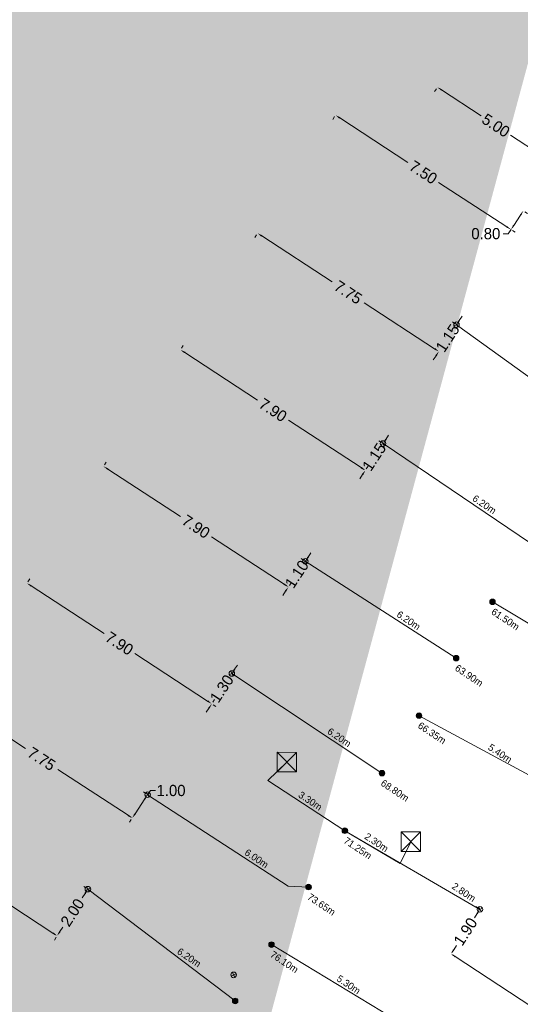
# Model space of a CAD drawing. Header units: inches. Extents: x 0 to 191500, y 0 to 342750.
# Tile 123 of 256: x 186365 to 186383, y 331232 to 331268. Entities that reach past the tile are written whole.
import ezdxf

# ---------------------------------------------------------------- set-up
doc = ezdxf.new("R2010")
doc.units = ezdxf.units.IN
doc.header["$MEASUREMENT"] = 0
doc.linetypes.add('RI-GWA_HUISAANSLUITING', pattern=[23, 4, -1.8, 2.6, -1.8, 4.6, -1.8, 4.6, -1.8])
doc.linetypes.add('RI-HWA_KOLKAANSLUITING', pattern=[4.3, 2.5, -1.8])
doc.layers.get('0').update_dxf_attribs({"lineweight": 20})
doc.layers.get('DefPoints').update_dxf_attribs({"lineweight": 20})
for name, color, linetype, lineweight in [('ECW', 150, 'Continuous', 20), ('N-WE-RI-GWA-MAATVOERING-T25', 30, 'RI-GWA_HUISAANSLUITING', 20), ('N-WE-RI-GWA_HUISAANSLUITING', 30, 'RI-GWA_HUISAANSLUITING', 20), ('N-WE-RI-GWA_RIOOLPUT_ONTSTOPPINGSPUT-G', 30, 'Continuous', 20), ('N-WE-RI-HWA-MAATVOERING-T25', 151, 'Continuous', 20), ('N-WE-RI-HWA_KOLK-S', 150, 'Continuous', 20), ('N-WE-RI-HWA_KOLKAANSLUITING', 150, 'RI-HWA_KOLKAANSLUITING', 20), ('N-WE-RI-INLAAT', 7, 'Continuous', 20), ('Tekst algemeen', 7, 'Continuous', 20)]:
    doc.layers.add(name, color=color, linetype=linetype, lineweight=lineweight)
doc.styles.add('Verdana', font='arial.ttf')
doc.dimstyles.get("Standard").update_dxf_attribs({"dimtxt": 0.18, "dimasz": 0.18, "dimexe": 0.18, "dimexo": 0.0625, "dimgap": 0.09, "dimtad": 0, "dimtih": 1, "dimtoh": 1, "dimdec": 4, "dimzin": 0, "dimdsep": 46, "dimtxsty": 'Standard', "dimcen": 0.09, "dimadec": 0, "dimazin": 0, "dimtfac": 1, "dimtdec": 4, "dimtofl": 0, "dimtmove": 0, "dimatfit": 3, "dimfxl": 1, "dimtolj": 1, "dimtzin": 0, "dimarcsym": 0})
doc.dimstyles.new('Waterblock1OP1', dxfattribs={"dimscale": 3, "dimtxt": 30, "dimasz": 20, "dimexe": 2, "dimexo": 1, "dimgap": 5, "dimtad": 1, "dimdec": 1, "dimdsep": 46, "dimtxsty": 'Verdana', "dimcen": -10, "dimse1": 1, "dimse2": 1, "dimadec": 0, "dimazin": 0, "dimtfac": 1, "dimtdec": 1, "dimtmove": 1, "dimatfit": 3, "dimfxl": 1, "dimtolj": 1, "dimtzin": 0, "dimarcsym": 0})
picture_1 = doc.add_image_def('image1.ecw', size_in_pixel=(220000, 285000))

# ---------------------------------------------------------------- blocks, each defined once
blk = doc.blocks.new('*D2683')
at = {"layer": 'DefPoints', "color": 0, "linetype": 'Continuous', "transparency": 16777216}
for p in [(186380.1, 331265.3), (186380.1, 331265.3), (186384.283, 331262.561)]:
    blk.add_point(p, dxfattribs=at)
at = {"layer": 'N-WE-RI-GWA-MAATVOERING-T25', "color": 0, "linetype": 'Continuous', "lineweight": 0, "transparency": 16777216}
for p, q in [((186380.066, 331265.248), (186380.001, 331265.149)), ((186380.251, 331265.201), (186381.67, 331264.272)), ((186384.133, 331262.66), (186382.713, 331263.589)), ((186384.249, 331262.509), (186384.184, 331262.41))]:
    blk.add_line(p, q, dxfattribs=at)
at = {"layer": 'N-WE-RI-GWA-MAATVOERING-T25', "color": 0, "linetype": 'Continuous', "transparency": 16777216}
for points in [[(186380.267, 331265.226), (186380.234, 331265.176), (186380.1, 331265.3)], [(186384.149, 331262.685), (186384.116, 331262.635), (186384.283, 331262.561)]]:
    blk.add_solid(points, dxfattribs=at)
at = {"layer": 'N-WE-RI-GWA-MAATVOERING-T25', "color": 0, "linetype": 'Continuous', "transparency": 16777216, "insert": (186382.192, 331263.931), "char_height": 0.4, "attachment_point": 5, "rotation": 326.7847}
blk.add_mtext('\\A1;5.00', dxfattribs=at)
blk = doc.blocks.new('*D2706')
at = {"layer": 'DefPoints', "color": 0, "linetype": 'Continuous', "transparency": 16777216}
for p in [(186380.588, 331234.287), (186387.373, 331229.863), (186387.373, 331229.863)]:
    blk.add_point(p, dxfattribs=at)
at = {"layer": 'N-WE-RI-GWA-MAATVOERING-T25', "color": 0, "linetype": 'Continuous', "lineweight": 0, "transparency": 16777216}
for p, q in [((186380.622, 331234.34), (186380.687, 331234.438)), ((186380.739, 331234.189), (186383.486, 331232.397)), ((186387.222, 331229.961), (186384.475, 331231.753)), ((186387.407, 331229.915), (186387.471, 331230.014))]:
    blk.add_line(p, q, dxfattribs=at)
at = {"layer": 'N-WE-RI-GWA-MAATVOERING-T25', "color": 0, "linetype": 'Continuous', "transparency": 16777216}
for points in [[(186380.755, 331234.214), (186380.723, 331234.164), (186380.588, 331234.287)], [(186387.239, 331229.986), (186387.206, 331229.936), (186387.373, 331229.863)]]:
    blk.add_solid(points, dxfattribs=at)
at = {"layer": 'N-WE-RI-GWA-MAATVOERING-T25', "color": 0, "linetype": 'Continuous', "transparency": 16777216, "insert": (186383.981, 331232.075), "char_height": 0.4, "attachment_point": 5, "rotation": 326.8921}
blk.add_mtext('\\A1;8.10', dxfattribs=at)
blk = doc.blocks.new('*D2713')
at = {"layer": 'DefPoints', "color": 0, "linetype": 'Continuous', "transparency": 16777216}
for p in [(186381.623, 331235.881), (186381.623, 331235.881), (186380.588, 331234.287)]:
    blk.add_point(p, dxfattribs=at)
at = {"layer": 'N-WE-RI-GWA-MAATVOERING-T25', "color": 0, "linetype": 'Continuous', "lineweight": 0, "transparency": 16777216}
for p, q in [((186381.571, 331235.915), (186381.472, 331235.979)), ((186381.525, 331235.73), (186381.427, 331235.579)), ((186380.686, 331234.438), (186380.784, 331234.589)), ((186380.641, 331234.253), (186380.739, 331234.189))]:
    blk.add_line(p, q, dxfattribs=at)
at = {"layer": 'N-WE-RI-GWA-MAATVOERING-T25', "color": 0, "linetype": 'Continuous', "transparency": 16777216}
for points in [[(186381.5, 331235.746), (186381.55, 331235.713), (186381.623, 331235.881)], [(186380.661, 331234.455), (186380.711, 331234.422), (186380.588, 331234.287)]]:
    blk.add_solid(points, dxfattribs=at)
at = {"layer": 'N-WE-RI-GWA-MAATVOERING-T25', "color": 0, "linetype": 'Continuous', "transparency": 16777216, "insert": (186381.106, 331235.084), "char_height": 0.4, "attachment_point": 5, "rotation": 57.0007}
blk.add_mtext('\\A1;1.90', dxfattribs=at)
blk = doc.blocks.new('*D2715')
at = {"layer": 'DefPoints', "color": 0, "linetype": 'Continuous', "transparency": 16777216}
for p in [(186376.45, 331264.3), (186376.45, 331264.3), (186382.735, 331260.208)]:
    blk.add_point(p, dxfattribs=at)
at = {"layer": 'N-WE-RI-GWA-MAATVOERING-T25', "color": 0, "linetype": 'Continuous', "lineweight": 0, "transparency": 16777216}
for p, q in [((186376.416, 331264.248), (186376.352, 331264.149)), ((186376.601, 331264.202), (186379.042, 331262.612)), ((186382.585, 331260.306), (186380.143, 331261.896)), ((186382.701, 331260.156), (186382.637, 331260.057))]:
    blk.add_line(p, q, dxfattribs=at)
at = {"layer": 'N-WE-RI-GWA-MAATVOERING-T25', "color": 0, "linetype": 'Continuous', "transparency": 16777216}
for points in [[(186376.617, 331264.227), (186376.584, 331264.177), (186376.45, 331264.3)], [(186382.601, 331260.331), (186382.568, 331260.281), (186382.735, 331260.208)]]:
    blk.add_solid(points, dxfattribs=at)
at = {"layer": 'N-WE-RI-GWA-MAATVOERING-T25', "color": 0, "linetype": 'Continuous', "transparency": 16777216, "insert": (186379.593, 331262.254), "char_height": 0.4, "attachment_point": 5, "rotation": 326.9356}
blk.add_mtext('\\A1;7.50', dxfattribs=at)
blk = doc.blocks.new('*D2716')
at = {"layer": 'DefPoints', "color": 0, "linetype": 'Continuous', "transparency": 16777216}
for p in [(186383.176, 331260.876), (186382.735, 331260.208), (186382.735, 331260.208)]:
    blk.add_point(p, dxfattribs=at)
at = {"layer": 'N-WE-RI-GWA-MAATVOERING-T25', "color": 0, "linetype": 'Continuous', "lineweight": 0, "transparency": 16777216}
for p, q in [((186383.077, 331260.725), (186382.835, 331260.358)), ((186383.229, 331260.841), (186383.327, 331260.776)), ((186382.735, 331260.208), (186382.636, 331260.058)), ((186382.788, 331260.174), (186382.886, 331260.109)), ((186382.636, 331260.058), (186382.456, 331260.058))]:
    blk.add_line(p, q, dxfattribs=at)
at = {"layer": 'N-WE-RI-GWA-MAATVOERING-T25', "color": 0, "linetype": 'Continuous', "transparency": 16777216}
for points in [[(186383.052, 331260.742), (186383.102, 331260.709), (186383.176, 331260.876)], [(186382.81, 331260.375), (186382.86, 331260.342), (186382.735, 331260.208)]]:
    blk.add_solid(points, dxfattribs=at)
at = {"layer": 'N-WE-RI-GWA-MAATVOERING-T25', "color": 0, "linetype": 'Continuous', "transparency": 16777216, "insert": (186381.833, 331260.058), "char_height": 0.4, "attachment_point": 5}
blk.add_mtext('\\A1;0.80', dxfattribs=at)
blk = doc.blocks.new('*D2717')
at = {"layer": 'DefPoints', "color": 0, "linetype": 'Continuous', "transparency": 16777216}
for p in [(186370.902, 331255.904), (186370.902, 331255.904), (186377.519, 331251.589)]:
    blk.add_point(p, dxfattribs=at)
at = {"layer": 'N-WE-RI-GWA-MAATVOERING-T25', "color": 0, "linetype": 'Continuous', "lineweight": 0, "transparency": 16777216}
for p, q in [((186370.936, 331255.957), (186371, 331256.055)), ((186371.053, 331255.806), (186373.66, 331254.105)), ((186377.368, 331251.687), (186374.761, 331253.388)), ((186377.553, 331251.641), (186377.617, 331251.74))]:
    blk.add_line(p, q, dxfattribs=at)
at = {"layer": 'N-WE-RI-GWA-MAATVOERING-T25', "color": 0, "linetype": 'Continuous', "transparency": 16777216}
for points in [[(186371.069, 331255.831), (186371.036, 331255.781), (186370.902, 331255.904)], [(186377.385, 331251.713), (186377.352, 331251.662), (186377.519, 331251.589)]]:
    blk.add_solid(points, dxfattribs=at)
at = {"layer": 'N-WE-RI-GWA-MAATVOERING-T25', "color": 0, "linetype": 'Continuous', "transparency": 16777216, "insert": (186374.21, 331253.747), "char_height": 0.4, "attachment_point": 5, "rotation": 326.8921}
blk.add_mtext('\\A1;7.90', dxfattribs=at)
blk = doc.blocks.new('*D2718')
at = {"layer": 'DefPoints', "color": 0, "linetype": 'Continuous', "transparency": 16777216}
for p in [(186368.145, 331251.733), (186368.145, 331251.733), (186374.762, 331247.418)]:
    blk.add_point(p, dxfattribs=at)
at = {"layer": 'N-WE-RI-GWA-MAATVOERING-T25', "color": 0, "linetype": 'Continuous', "lineweight": 0, "transparency": 16777216}
for p, q in [((186368.179, 331251.785), (186368.243, 331251.884)), ((186368.296, 331251.634), (186370.904, 331249.934)), ((186374.612, 331247.516), (186372.004, 331249.216)), ((186374.797, 331247.47), (186374.861, 331247.568))]:
    blk.add_line(p, q, dxfattribs=at)
at = {"layer": 'N-WE-RI-GWA-MAATVOERING-T25', "color": 0, "linetype": 'Continuous', "transparency": 16777216}
for points in [[(186368.312, 331251.66), (186368.279, 331251.609), (186368.145, 331251.733)], [(186374.628, 331247.541), (186374.595, 331247.491), (186374.762, 331247.418)]]:
    blk.add_solid(points, dxfattribs=at)
at = {"layer": 'N-WE-RI-GWA-MAATVOERING-T25', "color": 0, "linetype": 'Continuous', "transparency": 16777216, "insert": (186371.454, 331249.575), "char_height": 0.4, "attachment_point": 5, "rotation": 326.8921}
blk.add_mtext('\\A1;7.90', dxfattribs=at)
blk = doc.blocks.new('*D2719')
at = {"layer": 'DefPoints', "color": 0, "linetype": 'Continuous', "transparency": 16777216}
for p in [(186365.402, 331247.552), (186365.402, 331247.552), (186372.02, 331243.237)]:
    blk.add_point(p, dxfattribs=at)
at = {"layer": 'N-WE-RI-GWA-MAATVOERING-T25', "color": 0, "linetype": 'Continuous', "lineweight": 0, "transparency": 16777216}
for p, q in [((186365.436, 331247.605), (186365.501, 331247.703)), ((186365.553, 331247.454), (186368.161, 331245.753)), ((186371.869, 331243.335), (186369.261, 331245.036)), ((186372.054, 331243.289), (186372.118, 331243.388))]:
    blk.add_line(p, q, dxfattribs=at)
at = {"layer": 'N-WE-RI-GWA-MAATVOERING-T25', "color": 0, "linetype": 'Continuous', "transparency": 16777216}
for points in [[(186365.569, 331247.479), (186365.537, 331247.429), (186365.402, 331247.552)], [(186371.885, 331243.361), (186371.852, 331243.31), (186372.02, 331243.237)]]:
    blk.add_solid(points, dxfattribs=at)
at = {"layer": 'N-WE-RI-GWA-MAATVOERING-T25', "color": 0, "linetype": 'Continuous', "transparency": 16777216, "insert": (186368.711, 331245.395), "char_height": 0.4, "attachment_point": 5, "rotation": 326.8921}
blk.add_mtext('\\A1;7.90', dxfattribs=at)
blk = doc.blocks.new('*D2720')
at = {"layer": 'DefPoints', "color": 0, "linetype": 'Continuous', "transparency": 16777216}
for p in [(186359.947, 331239.194), (186359.948, 331239.197), (186366.482, 331234.937)]:
    blk.add_point(p, dxfattribs=at)
at = {"layer": 'N-WE-RI-GWA-MAATVOERING-T25', "color": 0, "linetype": 'Continuous', "lineweight": 0, "transparency": 16777216}
for p, q in [((186359.914, 331239.145), (186359.848, 331239.043)), ((186360.097, 331239.096), (186362.663, 331237.423)), ((186366.329, 331235.032), (186363.763, 331236.705)), ((186366.448, 331234.884), (186366.382, 331234.783))]:
    blk.add_line(p, q, dxfattribs=at)
at = {"layer": 'N-WE-RI-GWA-MAATVOERING-T25', "color": 0, "linetype": 'Continuous', "transparency": 16777216}
for points in [[(186360.114, 331239.121), (186360.081, 331239.071), (186359.947, 331239.194)], [(186366.346, 331235.057), (186366.313, 331235.007), (186366.48, 331234.934)]]:
    blk.add_solid(points, dxfattribs=at)
at = {"layer": 'N-WE-RI-GWA-MAATVOERING-T25', "color": 0, "linetype": 'Continuous', "transparency": 16777216, "insert": (186363.213, 331237.064), "char_height": 0.4, "attachment_point": 5, "rotation": 326.8921}
blk.add_mtext('\\A1;7.80', dxfattribs=at)
blk = doc.blocks.new('*D2721')
at = {"layer": 'DefPoints', "color": 0, "linetype": 'Continuous', "transparency": 16777216}
for p in [(186362.68, 331243.381), (186362.68, 331243.381), (186369.171, 331239.148)]:
    blk.add_point(p, dxfattribs=at)
at = {"layer": 'N-WE-RI-GWA-MAATVOERING-T25', "color": 0, "linetype": 'Continuous', "lineweight": 0, "transparency": 16777216}
for p, q in [((186362.645, 331243.329), (186362.581, 331243.23)), ((186362.83, 331243.283), (186365.347, 331241.641)), ((186369.02, 331239.246), (186366.503, 331240.888)), ((186369.137, 331239.096), (186369.073, 331238.997))]:
    blk.add_line(p, q, dxfattribs=at)
at = {"layer": 'N-WE-RI-GWA-MAATVOERING-T25', "color": 0, "linetype": 'Continuous', "transparency": 16777216}
for points in [[(186362.847, 331243.308), (186362.814, 331243.258), (186362.68, 331243.381)], [(186369.037, 331239.271), (186369.004, 331239.221), (186369.171, 331239.148)]]:
    blk.add_solid(points, dxfattribs=at)
at = {"layer": 'N-WE-RI-GWA-MAATVOERING-T25', "color": 0, "linetype": 'Continuous', "transparency": 16777216, "insert": (186365.925, 331241.264), "char_height": 0.4, "attachment_point": 5, "rotation": 326.8921}
blk.add_mtext('\\A1;7.75', dxfattribs=at)
blk = doc.blocks.new('*D2722')
at = {"layer": 'DefPoints', "color": 0, "linetype": 'Continuous', "transparency": 16777216}
for p in [(186373.658, 331260.076), (186373.658, 331260.076), (186380.15, 331255.843)]:
    blk.add_point(p, dxfattribs=at)
at = {"layer": 'N-WE-RI-GWA-MAATVOERING-T25', "color": 0, "linetype": 'Continuous', "lineweight": 0, "transparency": 16777216}
for p, q in [((186373.624, 331260.023), (186373.56, 331259.925)), ((186373.809, 331259.977), (186376.326, 331258.336)), ((186379.999, 331255.941), (186377.482, 331257.582)), ((186380.116, 331255.79), (186380.052, 331255.692))]:
    blk.add_line(p, q, dxfattribs=at)
at = {"layer": 'N-WE-RI-GWA-MAATVOERING-T25', "color": 0, "linetype": 'Continuous', "transparency": 16777216}
for points in [[(186373.826, 331260.003), (186373.793, 331259.952), (186373.658, 331260.076)], [(186380.016, 331255.966), (186379.983, 331255.916), (186380.15, 331255.843)]]:
    blk.add_solid(points, dxfattribs=at)
at = {"layer": 'N-WE-RI-GWA-MAATVOERING-T25', "color": 0, "linetype": 'Continuous', "transparency": 16777216, "insert": (186376.904, 331257.959), "char_height": 0.4, "attachment_point": 5, "rotation": 326.8921}
blk.add_mtext('\\A1;7.75', dxfattribs=at)
blk = doc.blocks.new('*D2723')
at = {"layer": 'DefPoints', "color": 0, "linetype": 'Continuous', "transparency": 16777216}
for p in [(186380.784, 331256.802), (186380.784, 331256.802), (186380.15, 331255.843)]:
    blk.add_point(p, dxfattribs=at)
at = {"layer": 'N-WE-RI-GWA-MAATVOERING-T25', "color": 0, "linetype": 'Continuous', "lineweight": 0, "transparency": 16777216}
for p, q in [((186380.883, 331256.952), (186380.983, 331257.102)), ((186380.732, 331256.836), (186380.634, 331256.901)), ((186380.098, 331255.877), (186380, 331255.942)), ((186380.051, 331255.692), (186379.952, 331255.542))]:
    blk.add_line(p, q, dxfattribs=at)
at = {"layer": 'N-WE-RI-GWA-MAATVOERING-T25', "color": 0, "linetype": 'Continuous', "transparency": 16777216}
for points in [[(186380.858, 331256.969), (186380.908, 331256.936), (186380.784, 331256.802)], [(186380.026, 331255.709), (186380.076, 331255.676), (186380.15, 331255.843)]]:
    blk.add_solid(points, dxfattribs=at)
at = {"layer": 'N-WE-RI-GWA-MAATVOERING-T25', "color": 0, "linetype": 'Continuous', "transparency": 16777216, "insert": (186380.467, 331256.322), "char_height": 0.4, "attachment_point": 5, "rotation": 56.5417}
blk.add_mtext('\\A1;1.15', dxfattribs=at)
blk = doc.blocks.new('*D2724')
at = {"layer": 'DefPoints', "color": 0, "linetype": 'Continuous', "transparency": 16777216}
for p in [(186378.153, 331252.549), (186378.153, 331252.549), (186377.519, 331251.589)]:
    blk.add_point(p, dxfattribs=at)
at = {"layer": 'N-WE-RI-GWA-MAATVOERING-T25', "color": 0, "linetype": 'Continuous', "lineweight": 0, "transparency": 16777216}
for p, q in [((186378.252, 331252.699), (186378.352, 331252.849)), ((186378.101, 331252.583), (186378.003, 331252.648)), ((186377.42, 331251.439), (186377.321, 331251.289)), ((186377.467, 331251.624), (186377.369, 331251.688))]:
    blk.add_line(p, q, dxfattribs=at)
at = {"layer": 'N-WE-RI-GWA-MAATVOERING-T25', "color": 0, "linetype": 'Continuous', "transparency": 16777216}
for points in [[(186378.227, 331252.715), (186378.277, 331252.682), (186378.153, 331252.549)], [(186377.395, 331251.455), (186377.445, 331251.422), (186377.519, 331251.589)]]:
    blk.add_solid(points, dxfattribs=at)
at = {"layer": 'N-WE-RI-GWA-MAATVOERING-T25', "color": 0, "linetype": 'Continuous', "transparency": 16777216, "insert": (186377.836, 331252.069), "char_height": 0.4, "attachment_point": 5, "rotation": 56.5417}
blk.add_mtext('\\A1;1.15', dxfattribs=at)
blk = doc.blocks.new('*D2725')
at = {"layer": 'DefPoints', "color": 0, "linetype": 'Continuous', "transparency": 16777216}
for p in [(186375.369, 331248.335), (186375.369, 331248.335), (186374.762, 331247.418)]:
    blk.add_point(p, dxfattribs=at)
at = {"layer": 'N-WE-RI-GWA-MAATVOERING-T25', "color": 0, "linetype": 'Continuous', "lineweight": 0, "transparency": 16777216}
for p, q in [((186375.468, 331248.486), (186375.567, 331248.636)), ((186375.317, 331248.37), (186375.219, 331248.435)), ((186374.71, 331247.452), (186374.612, 331247.517)), ((186374.663, 331247.267), (186374.564, 331247.117))]:
    blk.add_line(p, q, dxfattribs=at)
at = {"layer": 'N-WE-RI-GWA-MAATVOERING-T25', "color": 0, "linetype": 'Continuous', "transparency": 16777216}
for points in [[(186375.443, 331248.502), (186375.493, 331248.469), (186375.369, 331248.335)], [(186374.638, 331247.284), (186374.688, 331247.251), (186374.762, 331247.418)]]:
    blk.add_solid(points, dxfattribs=at)
at = {"layer": 'N-WE-RI-GWA-MAATVOERING-T25', "color": 0, "linetype": 'Continuous', "transparency": 16777216, "insert": (186375.066, 331247.876), "char_height": 0.4, "attachment_point": 5, "rotation": 56.5417}
blk.add_mtext('\\A1;1.10', dxfattribs=at)
blk = doc.blocks.new('*D2726')
at = {"layer": 'DefPoints', "color": 0, "linetype": 'Continuous', "transparency": 16777216}
for p in [(186372.736, 331244.322), (186372.736, 331244.322), (186372.02, 331243.237)]:
    blk.add_point(p, dxfattribs=at)
at = {"layer": 'N-WE-RI-GWA-MAATVOERING-T25', "color": 0, "linetype": 'Continuous', "lineweight": 0, "transparency": 16777216}
for p, q in [((186372.836, 331244.472), (186372.935, 331244.622)), ((186372.788, 331244.287), (186372.886, 331244.222)), ((186371.92, 331243.087), (186371.821, 331242.937)), ((186372.072, 331243.203), (186372.17, 331243.138))]:
    blk.add_line(p, q, dxfattribs=at)
at = {"layer": 'N-WE-RI-GWA-MAATVOERING-T25', "color": 0, "linetype": 'Continuous', "transparency": 16777216}
for points in [[(186372.811, 331244.488), (186372.861, 331244.455), (186372.736, 331244.322)], [(186371.895, 331243.103), (186371.945, 331243.07), (186372.02, 331243.237)]]:
    blk.add_solid(points, dxfattribs=at)
at = {"layer": 'N-WE-RI-GWA-MAATVOERING-T25', "color": 0, "linetype": 'Continuous', "transparency": 16777216, "insert": (186372.378, 331243.779), "char_height": 0.4, "attachment_point": 5, "rotation": 56.5417}
blk.add_mtext('\\A1;1.30', dxfattribs=at)
blk = doc.blocks.new('*D2727')
at = {"layer": 'DefPoints', "color": 0, "linetype": 'Continuous', "transparency": 16777216}
for p in [(186369.723, 331239.982), (186369.723, 331239.982), (186369.171, 331239.148)]:
    blk.add_point(p, dxfattribs=at)
at = {"layer": 'N-WE-RI-GWA-MAATVOERING-T25', "color": 0, "linetype": 'Continuous', "lineweight": 0, "transparency": 16777216}
for p, q in [((186369.723, 331239.982), (186369.822, 331240.132)), ((186369.822, 331240.132), (186370.002, 331240.132)), ((186369.271, 331239.298), (186369.623, 331239.832)), ((186369.67, 331240.017), (186369.572, 331240.081)), ((186369.119, 331239.182), (186369.021, 331239.247))]:
    blk.add_line(p, q, dxfattribs=at)
at = {"layer": 'N-WE-RI-GWA-MAATVOERING-T25', "color": 0, "linetype": 'Continuous', "transparency": 16777216}
for points in [[(186369.598, 331239.849), (186369.648, 331239.815), (186369.723, 331239.982)], [(186369.245, 331239.315), (186369.296, 331239.281), (186369.171, 331239.148)]]:
    blk.add_solid(points, dxfattribs=at)
at = {"layer": 'N-WE-RI-GWA-MAATVOERING-T25', "color": 0, "linetype": 'Continuous', "transparency": 16777216, "insert": (186370.559, 331240.132), "char_height": 0.4, "attachment_point": 5}
blk.add_mtext('\\A1;1.00', dxfattribs=at)
blk = doc.blocks.new('*D2728')
at = {"layer": 'DefPoints', "color": 0, "linetype": 'Continuous', "transparency": 16777216}
for p in [(186367.583, 331236.602), (186367.583, 331236.602), (186366.48, 331234.934)]:
    blk.add_point(p, dxfattribs=at)
at = {"layer": 'N-WE-RI-GWA-MAATVOERING-T25', "color": 0, "linetype": 'Continuous', "lineweight": 0, "transparency": 16777216}
for p, q in [((186367.531, 331236.637), (186367.433, 331236.701)), ((186367.484, 331236.452), (186367.375, 331236.288)), ((186366.579, 331235.084), (186366.688, 331235.248)), ((186366.428, 331234.968), (186366.33, 331235.033))]:
    blk.add_line(p, q, dxfattribs=at)
at = {"layer": 'N-WE-RI-GWA-MAATVOERING-T25', "color": 0, "linetype": 'Continuous', "transparency": 16777216}
for points in [[(186367.459, 331236.469), (186367.509, 331236.435), (186367.583, 331236.602)], [(186366.554, 331235.1), (186366.604, 331235.067), (186366.48, 331234.934)]]:
    blk.add_solid(points, dxfattribs=at)
at = {"layer": 'N-WE-RI-GWA-MAATVOERING-T25', "color": 0, "linetype": 'Continuous', "transparency": 16777216, "insert": (186367.031, 331235.768), "char_height": 0.4, "attachment_point": 5, "rotation": 56.5417}
blk.add_mtext('\\A1;2.00', dxfattribs=at)
blk = doc.blocks.new('A$C2C270354')
h = blk.add_hatch(color=256)
h.dxf.hatch_style = 1
edge = h.paths.add_edge_path()
edge.add_arc((0, 0), 0.1, 0, 360)
blk.add_circle((0, 0), 0.1)

msp = doc.modelspace()

# ---------------------------------------------------------------- linework, layer by layer
at = {"layer": 'N-WE-RI-GWA_HUISAANSLUITING', "linetype": 'Continuous'}
for p, q in [((186380.78422, 331256.80201), (186386.02983, 331253.01984, 58.6905)), ((186378.15317, 331252.54856), (186383.42754, 331248.98694, 58.75227)), ((186375.3689, 331248.33533), (186380.77104, 331244.87002, 58.81533)), ((186386.89581, 331244.00046), (186382.07218, 331246.88647, 58.78444)), ((186372.73632, 331244.32164), (186378.11453, 331240.75309, 58.87695)), ((186384.39033, 331240.1421), (186379.44278, 331242.81155, 58.84547)), ((186369.7226, 331239.98216), (186374.74963, 331236.70664)), ((186381.62302, 331235.8807), (186376.78628, 331238.69463, 58.90843)), ((186367.58281, 331236.60217), (186372.85574, 331232.60327, 59.00158)), ((186374.74963, 331236.70664), (186375.48513, 331236.67818, 58.93926)), ((186378.88522, 331231.75655), (186374.15688, 331234.61972, 58.97074))]:
    msp.add_line(p, q, dxfattribs=at)
at = {"layer": 'N-WE-RI-GWA_RIOOLPUT_ONTSTOPPINGSPUT-G'}
for p, q in [((186380.87435, 331256.84534), (186380.6941, 331256.75868)), ((186380.7409, 331256.89213), (186380.82755, 331256.71188)), ((186378.2433, 331252.59189), (186378.06304, 331252.50523)), ((186378.10984, 331252.63869), (186378.1965, 331252.45843)), ((186375.45903, 331248.37866), (186375.27878, 331248.292)), ((186375.32557, 331248.42546), (186375.41223, 331248.2452)), ((186372.82645, 331244.36497), (186372.64619, 331244.27831)), ((186372.69299, 331244.41176), (186372.77965, 331244.23151)), ((186369.81273, 331240.02548), (186369.63248, 331239.93883)), ((186369.67928, 331240.07228), (186369.76593, 331239.89203)), ((186367.67294, 331236.64549), (186367.49268, 331236.55884)), ((186367.53948, 331236.69229), (186367.62614, 331236.51204)), ((186381.71314, 331235.92403), (186381.53289, 331235.83737)), ((186381.57969, 331235.97083), (186381.66634, 331235.79058)), ((186372.89108, 331233.579), (186372.71083, 331233.49234)), ((186372.75763, 331233.6258), (186372.84428, 331233.44555))]:
    msp.add_line(p, q, dxfattribs=at)
for centre in [(186380.78422, 331256.80201), (186378.15317, 331252.54856), (186375.3689, 331248.33533), (186372.73632, 331244.32164), (186369.7226, 331239.98216), (186367.58281, 331236.60217), (186381.62302, 331235.8807), (186372.80095, 331233.53567)]:
    msp.add_circle(centre, 0.1, dxfattribs=at)
at = {"layer": 'N-WE-RI-HWA_KOLK-S'}
for p, q in [((186374.36018, 331241.50079, 61.27841), (186374.35868, 331240.80434, 61.27841)), ((186374.35868, 331240.80434, 61.27841), (186375.05663, 331241.49929, 61.27841)), ((186374.36018, 331241.50079, 61.27841), (186375.05514, 331240.80284, 61.27841)), ((186375.05663, 331241.49929, 61.27841), (186374.36018, 331241.50079, 61.27841)), ((186375.05514, 331240.80284, 61.27841), (186375.05663, 331241.49929, 61.27841)), ((186374.35868, 331240.80434, 61.27841), (186375.05514, 331240.80284, 61.27841)), ((186378.80252, 331238.65097, 61.316), (186378.80103, 331237.95452, 61.316)), ((186378.80103, 331237.95452, 61.316), (186379.49897, 331238.64948, 61.316)), ((186378.80252, 331238.65097, 61.316), (186379.49748, 331237.95303, 61.316)), ((186379.49897, 331238.64948, 61.316), (186378.80252, 331238.65097, 61.316)), ((186379.49748, 331237.95303, 61.316), (186379.49897, 331238.64948, 61.316)), ((186378.80103, 331237.95452, 61.316), (186379.49748, 331237.95303, 61.316))]:
    msp.add_line(p, q, dxfattribs=at)
at = {"layer": 'N-WE-RI-HWA_KOLKAANSLUITING', "linetype": 'Continuous'}
for p, q in [((186374.70766, 331241.15181, 61.27841), (186374.02141, 331240.49616, 58.90843)), ((186374.02141, 331240.49616, 58.90843), (186376.78628, 331238.69463, 58.90843)), ((186378.76442, 331237.52119, 58.90843), (186376.78628, 331238.69463, 58.90843)), ((186379.15, 331238.302, 61.316), (186378.76442, 331237.52119, 58.90843))]:
    msp.add_line(p, q, dxfattribs=at)

# ---------------------------------------------------------------- block references
at = {"layer": 'N-WE-RI-INLAAT', "rotation": 0.06357443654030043}
for p in [(186382.07218, 331246.88647, 58.78444), (186380.77104, 331244.87002, 58.81533), (186379.44278, 331242.81155, 58.84547), (186378.11453, 331240.75309, 58.87695), (186376.78628, 331238.69463, 58.90843), (186375.48513, 331236.67818, 58.93926), (186374.15688, 331234.61972, 58.97074), (186372.85574, 331232.60327, 59.00158)]:
    msp.add_blockref('A$C2C270354', p, dxfattribs=at)

# ---------------------------------------------------------------- texts
at = {"layer": 'N-WE-RI-GWA-MAATVOERING-T25', "char_height": 0.25, "width": 4.6582031, "attachment_point": 8, "rotation": 326.344316}
for s, insert in [('6.20m', (186381.71151, 331250.26139, 93.38882)), ('6.20m', (186378.99859, 331246.11154, 93.35254)), ('61.50m', (186382.46463, 331246.15852, 60.53502)), ('63.90m', (186381.16348, 331244.14207, 60.5659)), ('66.35m', (186379.83522, 331242.0836, 60.59605)), ('6.20m', (186376.51525, 331241.92605, 95.18401)), ('5.40m', (186382.2733, 331241.35535, 86.51211)), ('68.80m', (186378.50697, 331240.02514, 60.62753)), ('6.00m', (186373.55459, 331237.59318, 57.4179)), ('2.80m', (186380.97611, 331236.38553, 86.87212)), ('73.65m', (186375.87757, 331235.95023, 60.68984)), ('6.20m', (186371.13659, 331234.05007, 93.50025)), ('76.10m', (186374.54932, 331233.89177, 60.72132)), ('5.30m', (186376.85017, 331233.08156, 86.90327))]:
    msp.add_mtext(s, dxfattribs=dict(at, insert=insert))
at = {"layer": 'N-WE-RI-HWA-MAATVOERING-T25', "char_height": 0.25, "width": 4.6582031, "attachment_point": 8, "rotation": 326.344316}
for s, insert in [('3.30m', (186375.47776, 331239.65528, 116.29871)), ('2.30m', (186377.84927, 331238.1678, 116.29871)), ('71.25m', (186377.17872, 331237.96668, 60.659))]:
    msp.add_mtext(s, dxfattribs=dict(at, insert=insert))

# ---------------------------------------------------------------- dimensions: what is measured, and where the dimension line sits
at = {"layer": 'N-WE-RI-GWA-MAATVOERING-T25', "linetype": 'Continuous'}
for p1, p2, distance, picture, middle in [((186384.28309, 331262.56107), (186380.1, 331265.3), 0, '*D2683', (186382.19155, 331263.93054)), ((186382.73543, 331260.20814), (186376.45, 331264.3), 0, '*D2715', (186379.59272, 331262.25407)), ((186383.1765, 331260.87557), (186382.73543, 331260.20814), 0, '*D2716', (186381.83286, 331260.05797)), ((186380.15019, 331255.84258), (186373.65846, 331260.07576), 0, '*D2722', (186376.90433, 331257.95917)), ((186380.15019, 331255.84258), (186380.78422, 331256.80201), 0, '*D2723', (186380.46721, 331256.32229)), ((186377.51914, 331251.58913), (186370.90175, 331255.90424), 0, '*D2717', (186374.21045, 331253.74669)), ((186377.51914, 331251.58913), (186378.15317, 331252.54856), 0, '*D2724', (186377.83616, 331252.06884)), ((186374.76244, 331247.41761), (186368.14505, 331251.73273), 0, '*D2718', (186371.45375, 331249.57517)), ((186374.76244, 331247.41761), (186375.3689, 331248.33533), 0, '*D2725', (186375.06567, 331247.87647)), ((186372.01959, 331243.23707), (186365.40221, 331247.55218), 0, '*D2719', (186368.7109, 331245.39462)), ((186372.01959, 331243.23707), (186372.73632, 331244.32164), 0, '*D2726', (186372.37796, 331243.77935)), ((186369.17128, 331239.14787), (186362.67954, 331243.38105), 0, '*D2721', (186365.92541, 331241.26446)), ((186369.17128, 331239.14787), (186369.7226, 331239.98216), 0, '*D2727', (186370.55851, 331240.13233)), ((186366.4821, 331234.93659), (186359.94848, 331239.19708), 0.00358, '*D2720', (186363.21334, 331237.06384)), ((186366.48015, 331234.93359), (186367.58281, 331236.60217), 0, '*D2728', (186367.03148, 331235.76788)), ((186380.58822, 331234.28721), (186381.62302, 331235.8807), 0, '*D2713', (186381.10562, 331235.08396)), ((186380.58822, 331234.28721), (186387.37314, 331229.86286), 0, '*D2706', (186383.98068, 331232.07504))]:
    dim = msp.add_aligned_dim(p1=p1, p2=p2, distance=distance, dimstyle='Standard', override={"dimtxt": 0.4, "dimtih": 0, "dimdec": 2, "dimdsep": 0, "dimtdec": 2, "dimlwd": 0, "dimlwe": 0}, dxfattribs=at)
    dim.commit()
    dim.dimension.update_dxf_attribs({"geometry": picture, "text_midpoint": middle})

# ---------------------------------------------------------------- pictures from other files: only their frames are drawn
at = {"layer": 'ECW'}
image = msp.add_image(picture_1, insert=(180500, 328500), size_in_units=(11000, 14250), dxfattribs=at)
image.dxf.flags = 7

# ---------------------------------------------------------------- leaders
at = {"layer": 'Tekst algemeen'}
msp.add_leader([(186248.73232, 330768.71099), (186249.7877, 330779.09011)], dimstyle='Waterblock1OP1', override={"dimasz": 200}, dxfattribs=at)

doc.saveas('drawing.dxf')
